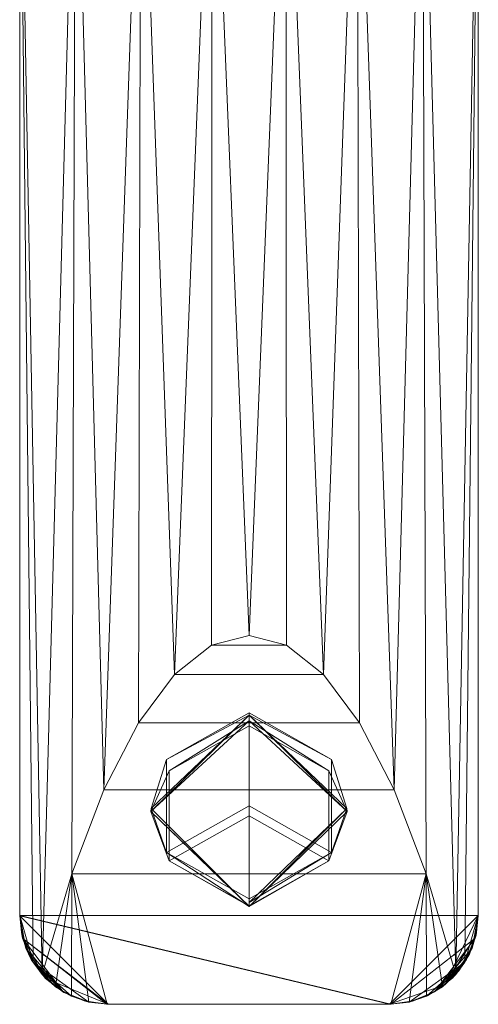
# Model space of a CAD drawing. Header units: millimetres. Extents: x -22 to 71, y -143 to 46.
# Tile 1 of 13: x -22 to 22, y -143 to -48. Entities that reach past the tile are written whole.
import ezdxf

# ---------------------------------------------------------------- set-up
doc = ezdxf.new("R2010")
doc.units = ezdxf.units.MM
doc.layers.add('M-520-M_DRAINAGE_FW', color=2, linetype='Continuous', lineweight=30)

# ---------------------------------------------------------------- blocks, each defined once
blk = doc.blocks.new('FFAS1305-101500BF0 - Acacia Evolution High Spout Basin Mixer with Pop-up Drain-3522-3D View 1')
at = {"layer": 'M-520-M_DRAINAGE_FW', "lineweight": 9}
mesh = blk.add_polyface(dxfattribs=at)
corners = [(-22, 23.023, 101.013), (-22, 23.023), (-22, -20.977), (-22, -20.977, 155.977), (-22, -21.346, 159.304), (-22, -22.436, 162.469), (-22, -24.193, 165.319), (-22, -26.531, 167.714), (-22, -29.339, 169.538), (-22, -32.477, 170.702), (-22, -134.475, 170.702), (-22, -134.475, 180), (-22, -32.477, 180), (-22, -25.978, 179.109), (-22, -19.915, 176.603), (-22, -14.683, 172.645), (-22, -10.622, 167.493), (-22, -7.996, 161.481), (-22, -6.977, 155), (-22, -6.977, 101.013)]
mesh.append_faces([[corners[k] for k in face] for face in [(9, 13, 8)]], dxfattribs={"vtx0": -1, "vtx1": -1})
mesh.append_faces([[corners[k] for k in face] for face in [(3, 18, 19, 2)]], dxfattribs={"vtx0": -1, "vtx2": -1})
mesh.append_faces([[corners[k] for k in face] for face in [(1, 2, 19, 0)]], dxfattribs={"vtx1": -1})
mesh.append_faces([[corners[k] for k in face] for face in [(12, 13, 9, 10), (7, 8, 13, 14), (5, 6, 15, 16), (4, 5, 16, 17), (6, 7, 14, 15), (3, 4, 17, 18)]], dxfattribs={"vtx1": -1, "vtx3": -1})
mesh.append_faces([[corners[k] for k in face] for face in [(10, 11, 12)]], dxfattribs={"vtx2": -1})
mesh = blk.add_polyface(dxfattribs=at)
corners = [(22, -20.977, 101.013), (22, -20.943, 101.269), (22, -20.845, 101.507), (22, -20.688, 101.711), (22, -20.483, 101.868), (22, -20.245, 101.966), (22, -19.99, 102), (22, -6.977, 102), (22, -6.977, 155), (22, -7.996, 161.481), (22, -10.622, 167.493), (22, -14.683, 172.645), (22, -19.915, 176.603), (22, -25.978, 179.109), (22, -32.477, 180), (22, -134.45, 180), (22, -134.45, 170.702), (22, -32.477, 170.702), (22, -29.339, 169.538), (22, -26.531, 167.714), (22, -24.193, 165.319), (22, -22.436, 162.469), (22, -21.346, 159.304), (22, -20.977, 155.977), (22, -20.977), (22, 23.023), (22, 23.023, 66), (22, 22.751, 63.929), (22, 21.951, 62), (22, 20.68, 60.343), (22, 19.023, 59.072), (22, 17.094, 58.273), (22, 15.023, 58), (22, -12.977, 58), (22, -15.047, 58.273), (22, -16.977, 59.072), (22, -18.634, 60.343), (22, -19.905, 62), (22, -20.704, 63.929), (22, -20.977, 66)]
mesh.append_faces([[corners[k] for k in face] for face in [(1, 23, 0)]], dxfattribs={"vtx0": -1})
mesh.append_faces([[corners[k] for k in face] for face in [(3, 23, 2), (5, 23, 4), (35, 24, 34), (38, 24, 37), (30, 25, 29), (28, 25, 27)]], dxfattribs={"vtx0": -1, "vtx1": -1})
mesh.append_faces([[corners[k] for k in face] for face in [(6, 8, 23, 5)]], dxfattribs={"vtx0": -1, "vtx1": -1, "vtx2": -1})
mesh.append_faces([[corners[k] for k in face] for face in [(13, 18, 19), (23, 3, 4), (23, 1, 2), (24, 35, 36), (25, 30, 31)]], dxfattribs={"vtx0": -1, "vtx2": -1})
mesh.append_faces([[corners[k] for k in face] for face in [(26, 27, 25)]], dxfattribs={"vtx1": -1})
mesh.append_faces([[corners[k] for k in face] for face in [(8, 9, 23), (33, 34, 24), (36, 37, 24), (31, 32, 25), (28, 29, 25)]], dxfattribs={"vtx1": -1, "vtx2": -1})
mesh.append_faces([[corners[k] for k in face] for face in [(19, 20, 12, 13), (22, 23, 9, 10), (20, 21, 11, 12), (13, 14, 17, 18), (21, 22, 10, 11), (32, 33, 24, 25)]], dxfattribs={"vtx1": -1, "vtx3": -1})
mesh.append_faces([[corners[k] for k in face] for face in [(6, 7, 8), (38, 39, 24)]], dxfattribs={"vtx2": -1})
mesh.append_faces([[corners[k] for k in face] for face in [(14, 15, 16, 17)]], dxfattribs={"vtx3": -1})
mesh = blk.add_polyface(dxfattribs=at)
corners = [(22, -20.977, 170.702), (-22, -20.977, 170.702), (-22, -134.45, 170.702), (-21.717, -136.628, 170.702), (-20.887, -138.662, 170.702), (-19.564, -140.417, 170.702), (-17.838, -141.775, 170.702), (-15.821, -142.647, 170.702), (-13.649, -142.975, 170.702), (13.597, -142.976, 170.702), (15.78, -142.659, 170.702), (17.808, -141.793, 170.702), (19.546, -140.435, 170.702), (20.878, -138.677, 170.702), (21.715, -136.637, 170.702), (22, -134.45, 170.702)]
mesh.append_faces([[corners[k] for k in face] for face in [(14, 11, 12, 13)]], dxfattribs={"vtx0": -1})
mesh.append_faces([[corners[k] for k in face] for face in [(9, 14, 15, 2)]], dxfattribs={"vtx0": -1, "vtx2": -1, "vtx3": -1})
mesh.append_faces([[corners[k] for k in face] for face in [(14, 9, 10, 11)]], dxfattribs={"vtx0": -1, "vtx3": -1})
mesh.append_faces([[corners[k] for k in face] for face in [(8, 9, 2, 3)]], dxfattribs={"vtx1": -1, "vtx3": -1})
mesh.append_faces([[corners[k] for k in face] for face in [(4, 5, 6, 3)]], dxfattribs={"vtx2": -1})
mesh.append_faces([[corners[k] for k in face] for face in [(6, 7, 8, 3)]], dxfattribs={"vtx2": -1, "vtx3": -1})
mesh.append_faces([[corners[k] for k in face] for face in [(15, 0, 1, 2)]], dxfattribs={"vtx3": -1})
mesh = blk.add_polyface(dxfattribs=at)
corners = [(-22, -20.977, 170.702), (-16.641, -20.977, 166.136), (-10.366, -20.977, 162.946), (-3.52, -20.977, 161.305), (3.52, -20.977, 161.305), (10.366, -20.977, 162.946), (16.641, -20.977, 166.136), (22, -20.977, 170.702), (22, -134.45, 170.702), (21.841, -136.088, 170.532), (21.397, -137.599, 170.07), (20.719, -138.944, 169.402), (19.856, -140.104, 168.609), (17.007, -130.468, 166.384), (13.912, -122.386, 164.519), (10.615, -115.974, 163.038), (7.163, -111.327, 161.965), (3.608, -108.512, 161.315), (0, -107.569, 161.098), (-3.608, -108.512, 161.315), (-7.163, -111.327, 161.965), (-10.615, -115.974, 163.038), (-13.912, -122.386, 164.519), (-17.007, -130.468, 166.384), (-19.856, -140.104, 168.609), (-20.72, -138.944, 169.402), (-21.398, -137.598, 170.071), (-21.841, -136.087, 170.532), (-22, -134.45, 170.702)]
mesh.append_faces([[corners[k] for k in face] for face in [(28, 26, 27)]], dxfattribs={"vtx0": -1})
mesh.append_faces([[corners[k] for k in face] for face in [(2, 22, 1), (26, 28, 25), (25, 0, 24), (18, 4, 17), (4, 18, 3), (17, 4, 16), (5, 16, 4), (15, 5, 14), (13, 6, 12), (12, 7, 11)]], dxfattribs={"vtx0": -1, "vtx1": -1})
mesh.append_faces([[corners[k] for k in face] for face in [(24, 0, 1), (3, 18, 19), (2, 20, 21), (25, 28, 0), (1, 22, 23), (14, 5, 6), (6, 13, 14), (11, 7, 8)]], dxfattribs={"vtx0": -1, "vtx2": -1})
mesh.append_faces([[corners[k] for k in face] for face in [(21, 22, 2), (2, 3, 20), (19, 20, 3), (23, 24, 1), (15, 16, 5), (6, 7, 12), (10, 11, 8)]], dxfattribs={"vtx1": -1, "vtx2": -1})
mesh.append_faces([[corners[k] for k in face] for face in [(8, 9, 10)]], dxfattribs={"vtx2": -1})
mesh = blk.add_polyface(dxfattribs=at)
corners = [(22, -134.45, 180), (22, -32.477, 180), (-22, -32.477, 180), (-22, -134.475, 180), (-21.71, -136.675, 180), (-20.861, -138.725, 180), (-19.511, -140.485, 180), (-17.75, -141.836, 180), (-15.7, -142.685, 180), (-13.501, -142.975, 180), (13.473, -142.977, 180), (15.37, -142.763, 180), (17.172, -142.132, 180), (18.789, -141.117, 180), (20.14, -139.766, 180), (21.156, -138.15, 180), (21.786, -136.347, 180)]
mesh.append_faces([[corners[k] for k in face] for face in [(6, 9, 4, 5)]], dxfattribs={"vtx0": -1, "vtx1": -1})
mesh.append_faces([[corners[k] for k in face] for face in [(0, 10, 13, 16), (0, 3, 10)]], dxfattribs={"vtx0": -1, "vtx1": -1, "vtx2": -1})
mesh.append_faces([[corners[k] for k in face] for face in [(15, 16, 13, 14)]], dxfattribs={"vtx1": -1})
mesh.append_faces([[corners[k] for k in face] for face in [(9, 10, 3, 4)]], dxfattribs={"vtx1": -1, "vtx3": -1})
mesh.append_faces([[corners[k] for k in face] for face in [(7, 8, 9, 6)]], dxfattribs={"vtx2": -1})
mesh.append_faces([[corners[k] for k in face] for face in [(10, 11, 12, 13), (0, 1, 2, 3)]], dxfattribs={"vtx3": -1})
mesh = blk.add_polyface(dxfattribs=at)
corners = [(22, -134.45, 170.702), (21.786, -136.347, 170.702), (21.156, -138.15, 170.702), (20.14, -139.766, 170.702), (18.789, -141.117, 170.702), (17.172, -142.132, 170.702), (15.37, -142.763, 170.702), (13.473, -142.977, 170.702), (-13.501, -142.975, 170.702), (-15.7, -142.685, 170.702), (-17.75, -141.836, 170.702), (-19.511, -140.485, 170.702), (-20.861, -138.725, 170.702), (-21.71, -136.675, 170.702), (-22, -134.475, 170.702), (-22, -32.477, 170.702), (22, -32.477, 170.702)]
mesh.append_faces([[corners[k] for k in face] for face in [(7, 4, 5, 6)]], dxfattribs={"vtx0": -1})
mesh.append_faces([[corners[k] for k in face] for face in [(7, 14, 0, 4)]], dxfattribs={"vtx0": -1, "vtx1": -1, "vtx2": -1, "vtx3": -1})
mesh.append_faces([[corners[k] for k in face] for face in [(4, 0, 1, 2)]], dxfattribs={"vtx0": -1, "vtx3": -1})
mesh.append_faces([[corners[k] for k in face] for face in [(10, 11, 8, 9), (3, 4, 2)]], dxfattribs={"vtx1": -1})
mesh.append_faces([[corners[k] for k in face] for face in [(7, 8, 14)]], dxfattribs={"vtx1": -1, "vtx2": -1})
mesh.append_faces([[corners[k] for k in face] for face in [(13, 14, 8, 11)]], dxfattribs={"vtx1": -1, "vtx2": -1, "vtx3": -1})
mesh.append_faces([[corners[k] for k in face] for face in [(15, 16, 0, 14), (11, 12, 13)]], dxfattribs={"vtx2": -1})
mesh = blk.add_polyface(dxfattribs=at)
corners = [(13.597, -142.976, 169.272), (-13.597, -142.976, 169.272), (-15.354, -142.767, 169.224), (-17.029, -142.2, 169.093), (-18.552, -141.299, 168.885), (-19.856, -140.104, 168.609), (-17.007, -130.468, 166.384), (-13.912, -122.386, 164.519), (-10.615, -115.974, 163.038), (-7.163, -111.327, 161.965), (-3.608, -108.512, 161.315), (0, -107.569, 161.098), (3.608, -108.512, 161.315), (7.163, -111.327, 161.965), (10.615, -115.974, 163.038), (13.912, -122.386, 164.519), (17.007, -130.468, 166.384), (19.856, -140.104, 168.609), (18.552, -141.299, 168.885), (17.029, -142.2, 169.093), (15.354, -142.767, 169.224)]
mesh.append_faces([[corners[k] for k in face] for face in [(18, 16, 17)]], dxfattribs={"vtx0": -1})
mesh.append_faces([[corners[k] for k in face] for face in [(0, 16, 20), (2, 6, 1), (3, 6, 2)]], dxfattribs={"vtx0": -1, "vtx1": -1})
mesh.append_faces([[corners[k] for k in face] for face in [(6, 16, 0, 1)]], dxfattribs={"vtx0": -1, "vtx1": -1, "vtx3": -1})
mesh.append_faces([[corners[k] for k in face] for face in [(9, 13, 14, 8), (7, 15, 16, 6), (8, 14, 15, 7), (16, 18, 19), (10, 12, 13, 9)]], dxfattribs={"vtx0": -1, "vtx2": -1})
mesh.append_faces([[corners[k] for k in face] for face in [(5, 6, 4), (11, 12, 10)]], dxfattribs={"vtx1": -1})
mesh.append_faces([[corners[k] for k in face] for face in [(19, 20, 16), (3, 4, 6)]], dxfattribs={"vtx1": -1, "vtx2": -1})
mesh = blk.add_polyface(dxfattribs=at)
corners = [(0, -132.856, 167.86), (-7.93, -128.395, 166.83), (-7.93, -119.474, 164.77), (0, -115.013, 163.74), (0, -115.231, 161.59), (0, -116.252, 159.685), (-7.674, -120.569, 160.682), (-7.674, -129.203, 162.675), (0, -133.52, 163.671), (0, -133.603, 165.831), (-9.41, -124.462, 163.515), (0, -115.774, 160.577), (0, -133.558, 164.683), (-9.397, -124.172, 164.769)]
mesh.append_faces([[corners[k] for k in face] for face in [(1, 9, 0), (6, 11, 5)]], dxfattribs={"vtx0": -1})
mesh.append_faces([[corners[k] for k in face] for face in [(2, 13, 1)]], dxfattribs={"vtx0": -1, "vtx1": -1})
mesh.append_faces([[corners[k] for k in face] for face in [(10, 11, 6), (4, 10, 13), (9, 13, 10), (9, 1, 13), (7, 12, 10), (4, 13, 2)]], dxfattribs={"vtx0": -1, "vtx1": -1, "vtx2": -1})
mesh.append_faces([[corners[k] for k in face] for face in [(10, 12, 9)]], dxfattribs={"vtx0": -1, "vtx2": -1})
mesh.append_faces([[corners[k] for k in face] for face in [(3, 4, 2)]], dxfattribs={"vtx1": -1})
mesh.append_faces([[corners[k] for k in face] for face in [(6, 7, 10), (4, 11, 10)]], dxfattribs={"vtx1": -1, "vtx2": -1})
mesh.append_faces([[corners[k] for k in face] for face in [(7, 8, 12)]], dxfattribs={"vtx2": -1})
mesh = blk.add_polyface(dxfattribs=at)
corners = [(0, -123.934, 165.8), (0, -115.013, 163.74), (-7.93, -119.474, 164.77), (-7.93, -128.395, 166.83), (0, -132.856, 167.86)]
mesh.append_faces([[corners[k] for k in face] for face in [(3, 4, 0)]], dxfattribs={"vtx2": -1})
mesh.append_faces([[corners[k] for k in face] for face in [(0, 1, 2, 3)]], dxfattribs={"vtx3": -1})
mesh = blk.add_polyface(dxfattribs=at)
corners = [(0, -115.013, 163.74), (7.93, -119.474, 164.77), (7.93, -128.395, 166.83), (0, -132.856, 167.86), (0, -133.603, 165.831), (0, -133.52, 163.671), (7.674, -129.203, 162.675), (7.674, -120.569, 160.682), (0, -116.252, 159.685), (0, -115.231, 161.59), (9.41, -124.462, 163.515), (0, -133.206, 166.909), (0, -115.774, 160.577), (9.397, -124.172, 164.769)]
mesh.append_faces([[corners[k] for k in face] for face in [(1, 9, 0)]], dxfattribs={"vtx0": -1})
mesh.append_faces([[corners[k] for k in face] for face in [(2, 13, 1)]], dxfattribs={"vtx0": -1, "vtx1": -1})
mesh.append_faces([[corners[k] for k in face] for face in [(13, 4, 10), (9, 13, 10), (11, 13, 2), (9, 1, 13), (7, 12, 10), (4, 6, 10)]], dxfattribs={"vtx0": -1, "vtx1": -1, "vtx2": -1})
mesh.append_faces([[corners[k] for k in face] for face in [(10, 12, 9)]], dxfattribs={"vtx0": -1, "vtx2": -1})
mesh.append_faces([[corners[k] for k in face] for face in [(5, 6, 4)]], dxfattribs={"vtx1": -1})
mesh.append_faces([[corners[k] for k in face] for face in [(11, 4, 13), (6, 7, 10)]], dxfattribs={"vtx1": -1, "vtx2": -1})
mesh.append_faces([[corners[k] for k in face] for face in [(7, 8, 12), (2, 3, 11)]], dxfattribs={"vtx2": -1})
mesh = blk.add_polyface(dxfattribs=at)
corners = [(0, -123.934, 165.8), (0, -132.856, 167.86), (7.93, -128.395, 166.83), (7.93, -119.474, 164.77), (0, -115.013, 163.74)]
mesh.append_faces([[corners[k] for k in face] for face in [(1, 2, 0)]], dxfattribs={"vtx1": -1})
mesh.append_faces([[corners[k] for k in face] for face in [(3, 4, 0, 2)]], dxfattribs={"vtx2": -1})
mesh = blk.add_polyface(dxfattribs=at)
corners = [(0, -133.52, 163.671), (-7.674, -129.203, 162.675), (-7.674, -120.569, 160.682), (0, -116.252, 159.685), (0, -124.886, 161.678)]
mesh.append_faces([[corners[k] for k in face] for face in [(4, 0, 1), (2, 3, 4, 1)]], dxfattribs={"vtx2": -1})
mesh = blk.add_polyface(dxfattribs=at)
corners = [(0, -116.252, 159.685), (7.674, -120.569, 160.682), (7.674, -129.203, 162.675), (0, -133.52, 163.671), (0, -124.886, 161.678)]
mesh.append_faces([[corners[k] for k in face] for face in [(4, 2, 3)]], dxfattribs={"vtx0": -1})
mesh.append_faces([[corners[k] for k in face] for face in [(4, 0, 1, 2)]], dxfattribs={"vtx3": -1})
mesh = blk.add_polyface(dxfattribs=at)
corners = [(-13.649, -142.975, 170.702), (-15.821, -142.647, 170.702), (-17.838, -141.775, 170.702), (-19.564, -140.417, 170.702), (-20.887, -138.662, 170.702), (-21.717, -136.628, 170.702), (-22, -134.45, 170.702), (-21.841, -136.087, 170.532), (-21.398, -137.598, 170.071), (-20.72, -138.944, 169.402), (-19.856, -140.104, 168.609), (-18.552, -141.299, 168.885), (-17.029, -142.2, 169.093), (-15.354, -142.767, 169.224), (-13.597, -142.976, 169.272)]
mesh.append_faces([[corners[k] for k in face] for face in [(9, 13, 2)]], dxfattribs={"vtx0": -1, "vtx1": -1, "vtx2": -1})
mesh.append_faces([[corners[k] for k in face] for face in [(13, 1, 2), (9, 11, 12), (8, 3, 4), (2, 8, 9)]], dxfattribs={"vtx0": -1, "vtx2": -1})
mesh.append_faces([[corners[k] for k in face] for face in [(6, 7, 5), (10, 11, 9)]], dxfattribs={"vtx1": -1})
mesh.append_faces([[corners[k] for k in face] for face in [(13, 14, 1), (12, 13, 9), (4, 5, 7), (7, 8, 4), (2, 3, 8)]], dxfattribs={"vtx1": -1, "vtx2": -1})
mesh.append_faces([[corners[k] for k in face] for face in [(14, 0, 1)]], dxfattribs={"vtx2": -1})
mesh = blk.add_polyface(dxfattribs=at)
corners = [(-13.501, -142.975, 180), (-15.7, -142.685, 180), (-17.75, -141.836, 180), (-19.511, -140.485, 180), (-20.861, -138.725, 180), (-21.71, -136.675, 180), (-22, -134.475, 180), (-22, -134.475, 170.702), (-21.71, -136.675, 170.702), (-20.861, -138.725, 170.702), (-19.511, -140.485, 170.702), (-17.75, -141.836, 170.702), (-15.7, -142.685, 170.702), (-13.501, -142.975, 170.702)]
mesh.append_faces([[corners[k] for k in face] for face in [(7, 8, 5, 6), (0, 1, 12, 13)]], dxfattribs={"vtx1": -1})
mesh.append_faces([[corners[k] for k in face] for face in [(8, 9, 4, 5), (3, 4, 9, 10), (10, 11, 2, 3), (11, 12, 1, 2)]], dxfattribs={"vtx1": -1, "vtx3": -1})
mesh = blk.add_polyface(dxfattribs=at)
corners = [(22, -134.45, 180), (21.786, -136.347, 180), (21.156, -138.15, 180), (20.14, -139.766, 180), (18.789, -141.117, 180), (17.172, -142.132, 180), (15.37, -142.763, 180), (13.473, -142.977, 180), (13.473, -142.977, 170.702), (15.37, -142.763, 170.702), (17.172, -142.132, 170.702), (18.789, -141.117, 170.702), (20.14, -139.766, 170.702), (21.156, -138.15, 170.702), (21.786, -136.347, 170.702), (22, -134.45, 170.702)]
mesh.append_faces([[corners[k] for k in face] for face in [(8, 9, 6, 7)]], dxfattribs={"vtx1": -1})
mesh.append_faces([[corners[k] for k in face] for face in [(9, 10, 5, 6), (10, 11, 4, 5), (3, 4, 11, 12), (12, 13, 2, 3), (13, 14, 1, 2)]], dxfattribs={"vtx1": -1, "vtx3": -1})
mesh.append_faces([[corners[k] for k in face] for face in [(14, 15, 0, 1)]], dxfattribs={"vtx3": -1})
mesh = blk.add_polyface(dxfattribs=at)
corners = [(22, -134.45, 170.702), (21.715, -136.637, 170.702), (20.878, -138.677, 170.702), (19.546, -140.435, 170.702), (17.808, -141.793, 170.702), (15.78, -142.659, 170.702), (13.597, -142.976, 170.702), (13.597, -142.976, 169.272), (15.354, -142.767, 169.224), (17.029, -142.2, 169.093), (18.552, -141.299, 168.885), (19.856, -140.104, 168.609), (20.719, -138.944, 169.402), (21.397, -137.599, 170.07), (21.841, -136.088, 170.532)]
mesh.append_faces([[corners[k] for k in face] for face in [(3, 13, 2), (10, 12, 9)]], dxfattribs={"vtx0": -1, "vtx1": -1})
mesh.append_faces([[corners[k] for k in face] for face in [(8, 12, 4)]], dxfattribs={"vtx0": -1, "vtx1": -1, "vtx2": -1})
mesh.append_faces([[corners[k] for k in face] for face in [(12, 8, 9), (13, 3, 4)]], dxfattribs={"vtx0": -1, "vtx2": -1})
mesh.append_faces([[corners[k] for k in face] for face in [(0, 1, 14)]], dxfattribs={"vtx1": -1})
mesh.append_faces([[corners[k] for k in face] for face in [(1, 2, 14), (13, 14, 2), (12, 13, 4), (4, 5, 8), (7, 8, 5)]], dxfattribs={"vtx1": -1, "vtx2": -1})
mesh.append_faces([[corners[k] for k in face] for face in [(10, 11, 12), (5, 6, 7)]], dxfattribs={"vtx2": -1})
mesh = blk.add_polyface(dxfattribs=at)
corners = [(13.597, -142.976, 170.702), (-13.597, -142.976, 170.702), (-13.597, -142.976, 169.272), (13.597, -142.976, 169.272)]
mesh.append_faces([[corners[k] for k in face] for face in [(3, 0, 1, 2)]])
mesh = blk.add_polyface(dxfattribs=at)
corners = [(13.473, -142.977, 180), (-13.501, -142.975, 180), (-13.501, -142.975, 170.702), (13.473, -142.977, 170.702)]
mesh.append_faces([[corners[k] for k in face] for face in [(3, 0, 1, 2)]])

msp = doc.modelspace()

# ---------------------------------------------------------------- block references
at = {"layer": 'M-520-M_DRAINAGE_FW', "lineweight": 9}
msp.add_blockref('FFAS1305-101500BF0 - Acacia Evolution High Spout Basin Mixer with Pop-up Drain-3522-3D View 1', (0, 0), dxfattribs=at)

doc.saveas('drawing.dxf')
